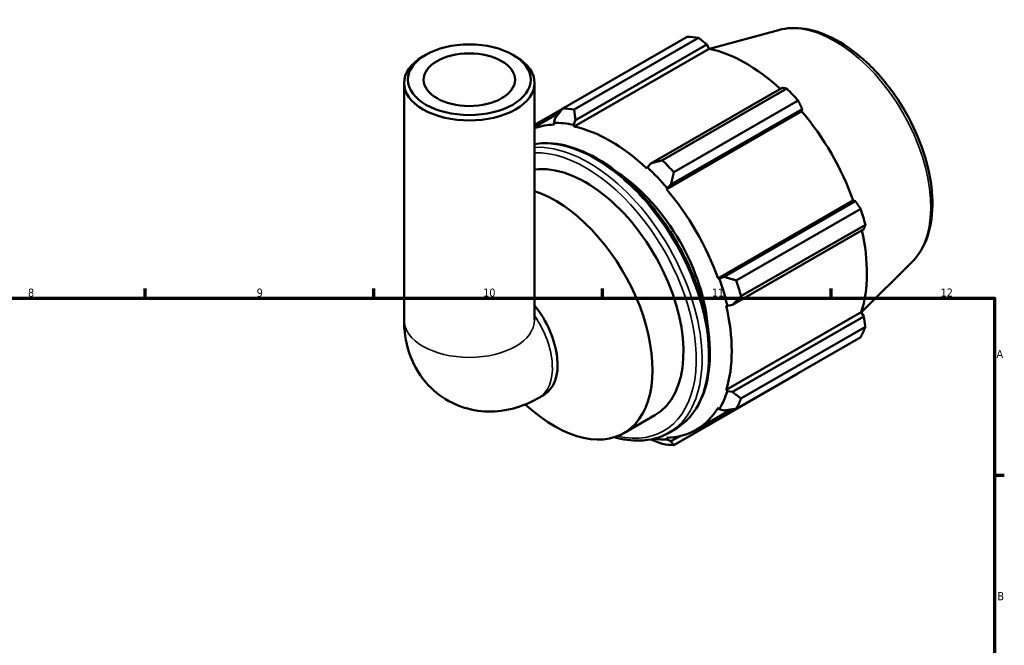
# Model space of a CAD drawing. Header units: millimetres. Extents: x 0 to 931, y 0 to 935.
# Tile 6 of 6: x 522 to 824, y 468 to 659. Entities that reach past the tile are written whole.
import ezdxf

# ---------------------------------------------------------------- set-up
doc = ezdxf.new("R2010")
doc.units = ezdxf.units.MM
for name, color, linetype, lineweight in [('Border (ISO)', 7, 'Continuous', 70), ('Visible (ISO)', 7, 'Continuous', 50), ('Visible Narrow (ISO)', 7, 'Continuous', 35)]:
    doc.layers.add(name, color=color, linetype=linetype, lineweight=lineweight)
doc.styles.add('Note Text (ISO)', font='tahoma.ttf')

# ---------------------------------------------------------------- blocks, each defined once
blk = doc.blocks.new('Borders Default Border')
at = {"layer": 'Border (ISO)'}
for p, q in [((560.67, 574), (560.67, 576.9)), ((630.75, 574), (630.75, 576.9)), ((700.83, 574), (700.83, 576.9)), ((770.92, 574), (770.92, 576.9)), ((821, 519.75), (823.9, 519.75))]:
    blk.add_line(p, q, dxfattribs=at)
at = {"layer": 'Border (ISO)', "flags": 128}
blk.add_lwpolyline([(20, 20), (20, 574), (821, 574), (821, 20), (20, 20)], dxfattribs=at)
at = {"layer": 'Border (ISO)', "color": 232, "true_color": 0xca0064, "char_height": 2.5, "attachment_point": 7, "style": 'Note Text (ISO)'}
for s, insert in [('8', (524.81, 574.34)), ('9', (594.88, 574.35)), ('10', (664.29, 574.35)), ('11', (734.37, 574.4)), ('12', (804.46, 574.4)), ('A', (821.59, 555.62)), ('B', (821.89, 481.37))]:
    blk.add_mtext(s, dxfattribs=dict(at, insert=insert))

msp = doc.modelspace()

# ---------------------------------------------------------------- linework, layer by layer
at = {"layer": 'Visible (ISO)'}
for p, q in [((754.781, 656.122), (733.647, 650.39)), ((688.678, 632.125), (726.796, 654.075)), ((730.284, 653.737), (692.165, 631.787)), ((692.123, 626.557), (733.547, 650.411)), ((692.562, 628.546), (732.798, 651.716)), ((732.798, 651.716), (733.547, 650.411)), ((646.691, 648.527), (645.839, 648.032)), ((673.38, 648.527), (674.232, 648.032)), ((640.035, 567.322), (640.035, 639.92)), ((680.035, 567.322), (680.035, 639.92)), ((755.864, 638.433), (715.628, 615.263)), ((719.221, 616.206), (757.339, 638.157)), ((760.827, 634.478), (722.709, 612.527)), ((688.558, 631.971), (680.035, 627.063)), ((680.035, 626.393), (687.627, 630.765)), ((720.452, 607.378), (761.876, 631.232)), ((721.805, 608.748), (762.04, 631.918)), ((762.04, 631.918), (761.876, 631.232)), ((686.385, 629.145), (685.955, 627.653)), ((685.955, 627.653), (686.14, 627.137)), ((692.003, 627.067), (692.562, 628.546)), ((692.123, 626.557), (692.003, 627.067)), ((714.589, 614.06), (714.469, 613.689)), ((715.628, 615.263), (714.589, 614.06)), ((720.452, 607.378), (720.637, 607.681)), ((720.637, 607.681), (721.805, 608.748)), ((736.253, 580.01), (777.677, 603.865)), ((778.351, 603.668), (738.115, 580.498)), ((777.677, 603.865), (778.351, 603.668)), ((741.84, 579.391), (779.958, 601.342)), ((740.673, 571.884), (780.909, 595.054)), ((781.403, 596.478), (743.285, 574.527)), ((795.708, 585.049), (780.165, 569.668)), ((736.607, 580.02), (736.253, 580.01)), ((738.115, 580.498), (736.607, 580.02)), ((738.731, 571.665), (739.112, 571.585)), ((739.112, 571.585), (740.673, 571.884)), ((738.731, 545.83), (780.155, 569.684)), ((780.909, 568.385), (740.673, 545.215)), ((780.155, 569.684), (780.909, 568.385)), ((743.285, 543.245), (781.403, 565.196)), ((779.958, 561.996), (741.84, 540.045)), ((722.709, 528.942), (760.827, 550.893)), ((681.33, 543.424), (682.924, 544.343)), ((739.112, 545.471), (738.731, 545.83)), ((740.673, 545.215), (739.112, 545.471)), ((677.156, 541.388), (679.627, 539.321)), ((736.253, 540.339), (736.607, 539.921)), ((707.366, 532.598), (716.853, 538.061)), ((729.518, 533.619), (740.318, 539.838)), ((736.607, 539.921), (738.115, 539.547)), ((720.637, 530.653), (720.452, 531.169)), ((721.127, 532.699), (723.14, 533.858)), ((724.596, 531.689), (721.805, 530.082)), ((721.805, 530.082), (720.637, 530.653))]:
    msp.add_line(p, q, dxfattribs=at)
for major_axis in [(18.8, 0), (14, 0)]:
    msp.add_ellipse((660.035, 640.901), major_axis=major_axis, ratio=0.5758617, dxfattribs=at)
for centre, major_axis, ratio, start_param, end_param in [((743.811, 602.484), (-28.195, 48.962), 0.5780931, 5.8451561, 5.9396837), ((744.72, 603.008), (26.222, -45.535), 0.5780931, 2.0696433, 2.6635608), ((660.035, 639.92), (-20, 0), 0.5758617, 5.5016397, 10.2063236), ((743.811, 602.484), (28.195, -48.962), 0.5780931, 1.9181653, 2.0126929), ((705.693, 580.534), (-28.195, 48.962), 0.5780931, 5.8451561, 5.9396837), ((744.72, 603.008), (26.222, -45.535), 0.5780931, 1.2672974, 1.8781627), ((703.296, 579.153), (-26.504, 46.024), 0.5780931, 5.8051535, 5.9796864), ((703.296, 579.153), (-26.222, 45.535), 0.5780931, 5.9796864, 6.1761965), ((703.296, 579.153), (-26.222, 45.535), 0.5780931, 5.1942882, 5.8051535), ((705.693, 580.534), (-28.195, 48.962), 0.5780931, 5.059758, 5.1542856), ((695.706, 574.783), (-21.146, 36.721), 0.5780931, 3.1415927, 6.0500953), ((703.296, 579.153), (26.504, -46.024), 0.5780931, 1.8781627, 2.0526956), ((703.296, 579.153), (21.146, -36.721), 0.5780931, 0.85874, 2.2828526), ((686.219, 569.319), (21.146, -36.721), 0.5780931, 5.2778811, 8.8491964), ((703.296, 579.153), (-26.222, 45.535), 0.5780931, 4.4088901, 5.0197553), ((743.811, 602.484), (28.195, -48.962), 0.5780931, 1.1327672, 1.2272947), ((744.72, 603.008), (26.222, -45.535), 0.5780931, 0.4818993, 1.0759774), ((703.296, 579.153), (26.504, -46.024), 0.5780931, 1.0927645, 1.2672974), ((705.693, 580.534), (-28.195, 48.962), 0.5780931, 4.2743598, 4.3688874), ((672.944, 561.674), (9.981, -17.332), 0.5780931, 0, 1.832847), ((703.296, 579.153), (-26.222, 45.535), 0.5780931, 3.6234919, 4.2343571), ((743.811, 602.484), (28.195, -48.962), 0.5780931, 0.347369, 0.4418966), ((703.296, 579.153), (26.504, -46.024), 0.5780931, 0.3073663, 0.4818993), ((705.693, 580.534), (28.195, -48.962), 0.5780931, 0.347369, 0.4418966), ((703.296, 579.153), (26.222, -45.535), 0.5780931, 5.9796864, 6.5905516), ((703.296, 579.153), (26.504, -46.024), 0.5780931, 5.8625796, 5.9796864), ((705.693, 580.534), (28.195, -48.962), 0.5780931, 5.8451561, 5.9396837)]:
    msp.add_ellipse(centre, major_axis=major_axis, ratio=ratio, start_param=start_param, end_param=end_param, dxfattribs=at)
for points, knots in [([(754.781, 656.122), (757.354, 656.82), (760.129, 656.911), (766.074, 655.963), (769.262, 654.807), (775.68, 651.318), (778.908, 648.931), (784.986, 643.221), (787.837, 639.901), (792.889, 632.675), (795.093, 628.775), (798.655, 620.761), (800.012, 616.647), (801.734, 608.575), (802.095, 604.619), (801.715, 597.241), (800.974, 593.816), (798.654, 588.626), (797.337, 586.66), (795.708, 585.049)], [5.6508865, 5.6508865, 5.6508865, 5.6508865, 5.9375323, 5.9375323, 6.2552526, 6.2552526, 6.5877037, 6.5877037, 6.9195397, 6.9195397, 7.2496192, 7.2496192, 7.5797848, 7.5797848, 7.9117999, 7.9117999, 8.2439261, 8.2439261, 8.4901479, 8.4901479, 8.4901479, 8.4901479]), ([(680.035, 621.172), (680.992, 621.335), (681.974, 621.428), (686.323, 621.534), (689.895, 620.844), (697.261, 618.013), (701.059, 615.832), (708.44, 610.211), (712.022, 606.767), (718.604, 598.981), (721.604, 594.642), (726.731, 585.501), (728.857, 580.701), (732.024, 571.111), (733.063, 566.322), (733.937, 557.222), (733.77, 552.913), (732.207, 545.223), (730.816, 541.837), (727.287, 536.909), (725.358, 535.135), (723.14, 533.858)], [5.7100996, 5.7100996, 5.7100996, 5.7100996, 5.804372, 5.804372, 6.1190089, 6.1190089, 6.4424578, 6.4424578, 6.7666833, 6.7666833, 7.0901839, 7.0901839, 7.4134007, 7.4134007, 7.7369762, 7.7369762, 8.0612676, 8.0612676, 8.384226, 8.384226, 8.6413135, 8.6413135, 8.6413135, 8.6413135]), ([(640.035, 567.322), (640.035, 564.14), (640.446, 560.762), (642.661, 554.156), (644.325, 550.942), (648.727, 545.863), (651.108, 543.893), (656.24, 541.057), (658.928, 540.129), (664.415, 539.129), (667.192, 539.12), (672.862, 539.832), (675.652, 540.703), (679.261, 542.3), (680.32, 542.843), (681.33, 543.424)], [3.1415927, 3.1415927, 3.1415927, 3.1415927, 3.4557519, 3.4557519, 3.7308719, 3.7308719, 3.9390517, 3.9390517, 4.132108, 4.132108, 4.3410756, 4.3410756, 4.5974913, 4.5974913, 4.712389, 4.712389, 4.712389, 4.712389]), ([(721.127, 532.699), (718.499, 531.185), (715.471, 530.376), (709.763, 530.238), (707.17, 530.596), (704.523, 531.35)], [2.3581282, 2.3581282, 2.3581282, 2.3581282, 2.66277938, 2.66277938, 2.89489659, 2.89489659, 2.89489659, 2.89489659])]:
    msp.add_open_spline(points, degree=3, knots=knots, dxfattribs=at)
for points, weights in [([(732.798, 651.716), (731.571, 652.709), (730.284, 653.737)], [1.00197098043, 1.00139382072, 1]), ([(757.339, 638.157), (756.592, 638.301), (755.864, 638.433)], [1, 1.00139382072, 1.00197098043]), ([(762.04, 631.918), (761.451, 633.175), (760.827, 634.478)], [1.00197098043, 1.00139382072, 1]), ([(688.678, 632.125), (687.492, 630.595), (686.385, 629.145)], [1.01723807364, 1.01220481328, 1.00637425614]), ([(692.562, 628.546), (692.352, 630.124), (692.165, 631.787)], [1.00637425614, 1.01220481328, 1.01723807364]), ([(719.221, 616.206), (717.372, 615.716), (715.628, 615.263)], [1.01723807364, 1.01220481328, 1.00637425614]), ([(721.805, 608.748), (722.232, 610.59), (722.709, 612.527)], [1.00637425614, 1.01220481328, 1.01723807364]), ([(779.958, 601.342), (779.143, 602.532), (778.351, 603.668)], [1, 1.00139382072, 1.00197098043]), ([(780.909, 595.054), (781.156, 595.754), (781.403, 596.478)], [1.00197098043, 1.00139382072, 1]), ([(741.84, 579.391), (739.924, 579.947), (738.115, 580.498)], [1.01723807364, 1.01220481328, 1.00637425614]), ([(740.673, 571.884), (741.937, 573.169), (743.285, 574.527)], [1.00637425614, 1.01220481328, 1.01723807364]), ([(781.403, 565.196), (781.156, 566.826), (780.909, 568.385)], [1, 1.00139382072, 1.00197098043]), ([(760.827, 550.893), (760.859, 550.954), (760.89, 551.015)], [1, 1.00007024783, 1.00013842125]), ([(743.285, 543.245), (741.937, 544.241), (740.673, 545.215)], [1.01723807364, 1.01220481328, 1.00637425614]), ([(738.115, 539.547), (739.924, 539.782), (741.84, 540.045)], [1.00637425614, 1.01220481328, 1.01723807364]), ([(715.66, 530.668), (717.389, 529.979), (719.221, 529.281)], [1.00648033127, 1.01225062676, 1.01723807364]), ([(722.709, 528.942), (722.232, 529.515), (721.805, 530.082)], [1.01723807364, 1.01220481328, 1.00637425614])]:
    msp.add_rational_spline(points, weights, degree=2, dxfattribs=at)
at = {"layer": 'Visible Narrow (ISO)'}
for centre, major_axis, ratio, start_param, end_param in [((772.115, 618.783), (-20.7, 35.946), 0.5780931, 3.2927583, 6.1320197), ((698.61, 576.455), (-24.53, 42.597), 0.5780931, 3.1415927, 6.0635337), ((696.597, 575.296), (24.53, -42.597), 0.5780931, 0, 2.8547985), ((695.706, 574.783), (-23.901, 41.505), 0.5780931, 2.6495964, 5.9807917), ((660.035, 567.322), (20, 0), 0.5758617, 3.1415927, 6.2831853), ((671.349, 560.756), (9.981, -17.332), 0.5780931, 0, 1.6967392)]:
    msp.add_ellipse(centre, major_axis=major_axis, ratio=ratio, start_param=start_param, end_param=end_param, dxfattribs=at)

# ---------------------------------------------------------------- block references
msp.add_blockref('Borders Default Border', (0, 0))

doc.saveas('drawing.dxf')
